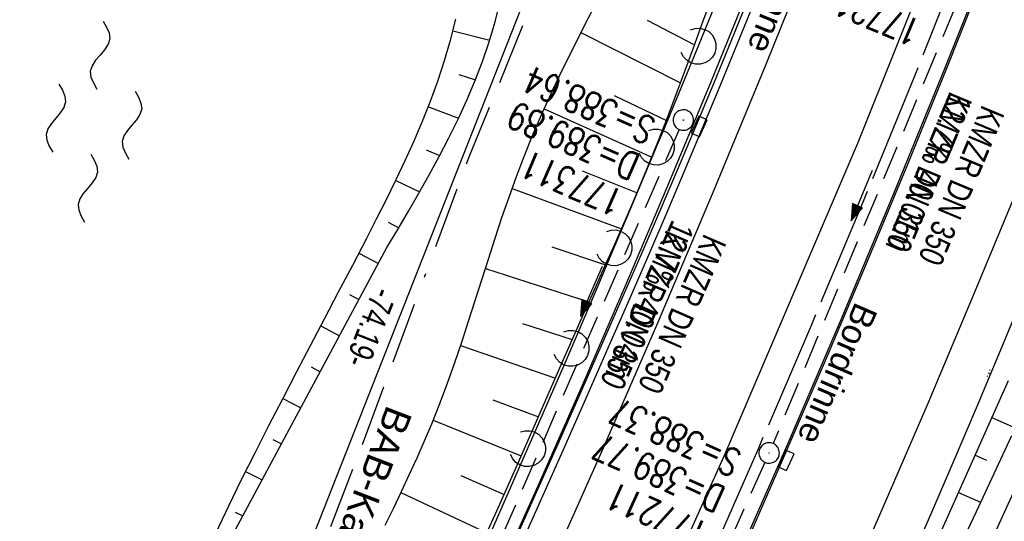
# Model space of a CAD drawing. Extents: x 508656 to 509297, y 448622 to 449584.
# Tile 28 of 51: x 508975 to 509047, y 449118 to 449155. Entities that reach past the tile are written whole.
import ezdxf

# ---------------------------------------------------------------- set-up
doc = ezdxf.new("R2010")
doc.units = 0
doc.header["$LTSCALE"] = 10
doc.header["$MEASUREMENT"] = 0
for name, pattern in [('ACAD_ISO16W100', [73, 15, -6.5, 15, -6.5, 15, -7, 1, -7]), ('ACHSE', [5.5, 4, -0.5, 0.5, -0.5]), ('LT00', [0]), ('STRICHLINIE2', [0.375, 0.25, -0.125])]:
    doc.linetypes.add(name, pattern=pattern)
doc.layers.get('0').update_dxf_attribs({"linetype": 'LT00'})
for name, color, linetype in [('--EK_FBR', 250, 'LT00'), ('--EK_Halt-Pfeil', 4, 'LT00'), ('--EK_Haltung', 7, 'STRICHLINIE2'), ('--EK_Haltung-Text', 140, 'LT00'), ('--EK_Schacht-Text', 5, 'LT00'), ('--EL_DFK_AB_L', 21, 'LT00'), ('--EL_Halt-Pfeil', 4, 'LT00'), ('--EL_Haltung', 182, 'STRICHLINIE2'), ('--EL_Haltung-Text', 182, 'LT00'), ('--WASSER_NUTZUNG', 180, 'Continuous'), ('-AX-093', 35, 'ACHSE'), ('ABSTAND', 8, 'LT00'), ('BAB-KABEL', 220, 'ACAD_ISO16W100'), ('BAB-KABEL_TEXT', 221, 'Continuous'), ('DFK_AB_L', 21, 'LT00'), ('DFK_TOPO-ANL', 252, 'LT00'), ('RINNE_TEXT', 11, 'Continuous'), ('V124_AFBR_BAB', 250, 'LT00'), ('V124_BOESCH', 250, 'LT00'), ('V124_BOSCHUNG', 250, 'LT00'), ('V124_GRABEN', 250, 'LT00'), ('V124_H_BORD', 8, 'LT00'), ('V124_KA_PRUF', 182, 'LT00'), ('V124_LAERM', 11, 'LT00'), ('V124_LD_MARK', 250, 'LT00'), ('V124_RINNE', 182, 'LT00'), ('V124_SINKK', 182, 'LT00')]:
    doc.layers.add(name, color=color, linetype=linetype)
doc.styles.add('Arial', font='ARIAL.TTF')
doc.styles.add('Beschrift', font='ARIAL.TTF')
doc.styles.add('Haltungsbeschriftung', font='ARIAL.TTF', dxfattribs={"width": 0.75})
doc.styles.add('schachtbeschriftung', font='romans.shx', dxfattribs={"width": 0.75, "height": 2})
doc.styles.get("Standard").update_dxf_attribs({"font": 'ARIAL.TTF'})

# ---------------------------------------------------------------- blocks, each defined once
blk = doc.blocks.new('SYMB7294')
at = {"color": 0, "linetype": 'ByBlock'}
for p, q in [((-0.25, 0), (-0.25, 0.05)), ((0, 0), (0, 0.1)), ((0.25, 0), (0.25, 0.05))]:
    blk.add_line(p, q, dxfattribs=at)
blk = doc.blocks.new('SYMB7250')
at = {"color": 0, "linetype": 'ByBlock'}
for points in [[(-0.25, 0.28), (-0.208333, 0.308889), (-0.166667, 0.331111), (-0.125, 0.34), (-0.083333, 0.331111), (-0.041667, 0.308889), (0, 0.28)], [(0, 0.28), (0.041667, 0.251111), (0.083333, 0.228889), (0.125, 0.22), (0.166667, 0.228889), (0.208333, 0.251111), (0.25, 0.28)], [(-0.74, 0), (-0.698333, 0.028889), (-0.656667, 0.051111), (-0.615, 0.06), (-0.573333, 0.051111), (-0.531667, 0.028889), (-0.49, 0)], [(-0.49, 0), (-0.448333, -0.028889), (-0.406667, -0.051111), (-0.365, -0.06), (-0.323333, -0.051111), (-0.281667, -0.028889), (-0.24, 0)], [(0.24, 0), (0.281667, 0.028889), (0.323333, 0.051111), (0.365, 0.06), (0.406667, 0.051111), (0.448333, 0.028889), (0.49, 0)], [(0.49, 0), (0.531667, -0.028889), (0.573333, -0.051111), (0.615, -0.06), (0.656667, -0.051111), (0.698333, -0.028889), (0.74, 0)], [(-0.25, -0.28), (-0.208333, -0.251111), (-0.166667, -0.228889), (-0.125, -0.22), (-0.083333, -0.228889), (-0.041667, -0.251111), (0, -0.28)], [(0, -0.28), (0.041667, -0.308889), (0.083333, -0.331111), (0.125, -0.34), (0.166667, -0.331111), (0.208333, -0.308889), (0.25, -0.28)]]:
    blk.add_lwpolyline(points, dxfattribs=at)
blk = doc.blocks.new('SYMB7122')
at = {"color": 0, "linetype": 'ByBlock'}
for points in [[(-0.109975, -0.002365), (-0.106745, 0.026562), (-0.096041, 0.053629), (-0.078613, 0.076941), (-0.055681, 0.094866), (-0.028851, 0.106149), (0, 0.11)], [(0, 0.11), (0.028851, 0.106149), (0.055681, 0.094866), (0.078613, 0.076941), (0.096041, 0.053629), (0.106745, 0.026562), (0.109975, -0.002365)], [(-0.075234, -0.080249), (-0.093647, -0.057708), (-0.105504, -0.031126), (-0.109975, -0.002365)], [(0.109975, -0.002365), (0.105504, -0.031126), (0.093647, -0.057708), (0.075234, -0.080249)]]:
    blk.add_lwpolyline(points, dxfattribs=at)
blk = doc.blocks.new('SYMB0003')
at = {"color": 0, "linetype": 'ByBlock'}
for p, q in [((-0.015712, 0), (0.010166, 0.012015)), ((0, -0.021257), (-0.015712, 0)), ((0.010166, 0.012015), (0, -0.021257))]:
    blk.add_line(p, q, dxfattribs=at)
for points in [[(-0.031395, 0.499013), (-0.093691, 0.491144), (-0.154509, 0.475528), (-0.21289, 0.452414), (-0.267913, 0.422164), (-0.318712, 0.385257), (-0.364484, 0.342274), (-0.404509, 0.293893), (-0.438154, 0.240877), (-0.464888, 0.184062), (-0.484292, 0.124345), (-0.496058, 0.062667), (-0.5, 0)], [(0.5, 0), (0.496057, 0.062667), (0.484292, 0.124345), (0.464888, 0.184062), (0.438153, 0.240877), (0.404509, 0.293893), (0.364484, 0.342274), (0.318712, 0.385257), (0.267913, 0.422164), (0.21289, 0.452414), (0.154509, 0.475528), (0.093691, 0.491144), (0.031395, 0.499013), (-0.031395, 0.499013)], [(-0.5, 0), (-0.496058, -0.062667), (-0.484292, -0.124345), (-0.464888, -0.184062), (-0.438154, -0.240877), (-0.404509, -0.293893), (-0.364485, -0.342274), (-0.318712, -0.385257), (-0.267914, -0.422164), (-0.21289, -0.452414), (-0.154509, -0.475529), (-0.093691, -0.491144), (-0.031395, -0.499014), (0.031395, -0.499014)], [(0.031395, -0.499014), (0.093691, -0.491144), (0.154509, -0.475529), (0.21289, -0.452414), (0.267914, -0.422164), (0.318712, -0.385257), (0.364485, -0.342274), (0.404509, -0.293893), (0.438154, -0.240877), (0.464889, -0.184062), (0.484292, -0.124345), (0.496058, -0.062667), (0.5, 0)]]:
    blk.add_lwpolyline(points, dxfattribs=at)
blk = doc.blocks.new('SYMB0652')
at = {"color": 0, "linetype": 'ByBlock'}
blk.add_lwpolyline([(-0.15, -0.075), (0.15, -0.075), (0.15, 0.075), (-0.15, 0.075), (-0.15, -0.075)], dxfattribs=at)
blk = doc.blocks.new('SYMB0070')
at = {"color": 0, "linetype": 'ByBlock'}
for p, q in [((-0.5, 0), (0.2, 0)), ((0.5, 0), (0.2, 0.1)), ((0.2, 0.1), (0.2, 0)), ((0.468, 0), (0.21, 0.086)), ((0.21, 0.086), (0.21, -0.086)), ((0.21, -0.086), (0.468, 0)), ((0.22, -0.072), (0.437, 0)), ((0.23, -0.058), (0.405, 0)), ((0.24, -0.045), (0.374, 0)), ((0.342, 0), (0.25, 0.031)), ((0.25, 0.031), (0.25, -0.031)), ((0.25, -0.031), (0.342, 0)), ((0.26, -0.017), (0.31, 0)), ((0.27, -0.003), (0.279, 0))]:
    blk.add_line(p, q, dxfattribs=at)
for points in [[(0.2, 0), (0.2, -0.1), (0.5, 0)], [(0.437, 0), (0.22, 0.072), (0.22, -0.072)], [(0.405, 0), (0.23, 0.058), (0.23, -0.058)], [(0.374, 0), (0.24, 0.045), (0.24, -0.045)], [(0.31, 0), (0.26, 0.017), (0.26, -0.017)], [(0.279, 0), (0.27, 0.003), (0.27, -0.003)]]:
    blk.add_lwpolyline(points, dxfattribs=at)

msp = doc.modelspace()

# ---------------------------------------------------------------- linework, layer by layer
at = {"layer": '--EK_FBR', "color": 2}
for points in [[(509044.758, 449168.116), (509035.898, 449145.981), (509026.144, 449123.165), (509015.938, 449100.42), (509005.271, 449078.001), (508994.296, 449055.984), (508983.02, 449034.572), (508971.631, 449013.921), (508959.242, 448992.342), (508945.629, 448969.847), (508939.75, 448960.365), (508930.023, 448945.167), (508916.991, 448925.409), (508903.172, 448905.098)], [(508994.458, 449047.399), (508996.543, 449051.416), (508998.877, 449055.964), (509001.188, 449060.523), (509003.478, 449065.093), (509005.748, 449069.673), (509007.997, 449074.263), (509010.228, 449078.862), (509014.552, 449087.914), (509018.804, 449096.999), (509022.985, 449106.118), (509025.541, 449111.79), (509028.069, 449117.475), (509030.566, 449123.174), (509033.616, 449130.25), (509036.617, 449137.347), (509039.572, 449144.463), (509042.479, 449151.599), (509045.259, 449158.551)]]:
    msp.add_lwpolyline(points, dxfattribs=at)
at = {"layer": '--EK_FBR'}
for points in [[(509057.82, 449159.072), (509056.209, 449155.002), (509054.586, 449150.937), (509052.952, 449146.876), (509051.319, 449142.845), (509049.675, 449138.819), (509048.018, 449134.798), (509046.348, 449130.783), (509044.663, 449126.774), (509042.962, 449122.772), (509041.242, 449118.778), (509039.687, 449115.209), (509038.117, 449111.646), (509036.533, 449108.09), (509034.938, 449104.538), (509033.331, 449100.992), (509029.121, 449091.83), (509024.842, 449082.699), (509020.493, 449073.602), (509018.283, 449069.047), (509016.055, 449064.502), (509013.807, 449059.966), (509011.539, 449055.44), (509009.25, 449050.924)], [(509028.436, 449156.634), (509027.128, 449153.396), (509025.805, 449150.163), (509024.499, 449147.017), (509023.179, 449143.877), (509021.846, 449140.743), (509020.501, 449137.613), (509019.147, 449134.487), (509017.783, 449131.366), (509016.413, 449128.247), (509014.429, 449123.762), (509012.433, 449119.282), (509010.422, 449114.809)]]:
    msp.add_lwpolyline(points, dxfattribs=at)
at = {"layer": '--EK_Haltung'}
for p, q in [((509044.558, 449159.537), (509029.709, 449124.004)), ((509022.835, 449146.994), (509007.41, 449111.678)), ((509029.113, 449122.627), (509013.559, 449087.926))]:
    msp.add_line(p, q, dxfattribs=at)
at = {"layer": '--EL_DFK_AB_L'}
msp.add_line((508989.36, 449100.388), (509016.59, 449169.397), dxfattribs=at)
at = {"layer": '--EL_Haltung'}
for p, q in [((509044.558, 449159.537), (509029.709, 449124.004)), ((509022.835, 449146.994), (509007.41, 449111.678)), ((509029.113, 449122.627), (509013.559, 449087.926))]:
    msp.add_line(p, q, dxfattribs=at)
at = {"layer": '-AX-093', "ltscale": 0.2}
msp.add_lwpolyline([(509043.66, 449159.867), (509040.021, 449150.784), (509036.308, 449141.73), (509032.521, 449132.706), (509028.66, 449123.715), (509024.726, 449114.754), (509020.719, 449105.827), (509016.639, 449096.932), (509012.486, 449088.071), (509008.262, 449079.245), (509003.965, 449070.453), (508999.596, 449061.696), (508995.156, 449052.976), (508990.645, 449044.292)], dxfattribs=at)
at = {"layer": 'BAB-KABEL', "ltscale": 0.03, "flags": 128}
msp.add_lwpolyline([(509108.573, 449550.725), (509108.555, 449549.914), (509107.923, 449539.685), (509107.542, 449523.737), (509106.023, 449504.505), (509103.027, 449469.794), (509099.689, 449441.648), (509096.193, 449417.967), (509091.426, 449386.81), (509087.449, 449364.561), (509073.798, 449340.609), (509065.653, 449326.084), (509057.693, 449300.149), (509049.552, 449273.993), (509041.415, 449242.623), (509046.433, 449233.113), (509037.953, 449223.257), (509025.311, 449191.332), (509014.573, 449162.417), (509007.467, 449145.09), (509000.027, 449125.034), (508990.328, 449099.728), (508968.681, 449052.617), (508956.383, 449026.625), (508943.193, 449006.537), (508939.163, 449000.145), (508916.248, 448963.752), (508910.658, 448958.257), (508886.526, 448934.14), (508866.425, 448912.558), (508852.808, 448898.73), (508848.226, 448890.1), (508832.927, 448862.84), (508820.417, 448838.043), (508819.404, 448835.445), (508822.64, 448825.297), (508822.418, 448824.293), (508817.73, 448816.932), (508806.456, 448816.821), (508794.738, 448812.137), (508784.999, 448797.187), (508766.925, 448769.699), (508761.413, 448761.665), (508751.074, 448746.056), (508734.064, 448723.741), (508723.724, 448711.345), (508722.677, 448710.036)], dxfattribs=at)
at = {"layer": 'DFK_AB_L'}
msp.add_line((508989.36, 449100.388), (509016.59, 449169.397), dxfattribs=at)
at = {"layer": 'V124_AFBR_BAB', "color": 0}
for points in [[(509044.758, 449168.116), (509035.898, 449145.981), (509026.144, 449123.165), (509015.938, 449100.42), (509005.271, 449078.001), (508994.296, 449055.984), (508983.02, 449034.572), (508971.631, 449013.921), (508959.242, 448992.342), (508945.629, 448969.847), (508939.75, 448960.365), (508930.023, 448945.167), (508916.991, 448925.409), (508903.172, 448905.098)], [(508994.458, 449047.399), (508996.543, 449051.416), (508998.877, 449055.964), (509001.188, 449060.523), (509003.478, 449065.093), (509005.748, 449069.673), (509007.997, 449074.263), (509010.228, 449078.862), (509014.552, 449087.914), (509018.804, 449096.999), (509022.985, 449106.118), (509025.541, 449111.79), (509028.069, 449117.475), (509030.566, 449123.174), (509033.616, 449130.25), (509036.617, 449137.347), (509039.572, 449144.463), (509042.479, 449151.599), (509045.259, 449158.551)]]:
    msp.add_lwpolyline(points, dxfattribs=at)
at = {"layer": 'V124_AFBR_BAB'}
for points in [[(509057.82, 449159.072), (509056.209, 449155.002), (509054.586, 449150.937), (509052.952, 449146.876), (509051.319, 449142.845), (509049.675, 449138.819), (509048.018, 449134.798), (509046.348, 449130.783), (509044.663, 449126.774), (509042.962, 449122.772), (509041.242, 449118.778), (509039.687, 449115.209), (509038.117, 449111.646), (509036.533, 449108.09), (509034.938, 449104.538), (509033.331, 449100.992), (509029.121, 449091.83), (509024.842, 449082.699), (509020.493, 449073.602), (509018.283, 449069.047), (509016.055, 449064.502), (509013.807, 449059.966), (509011.539, 449055.44), (509009.25, 449050.924)], [(509028.436, 449156.634), (509027.128, 449153.396), (509025.805, 449150.163), (509024.499, 449147.017), (509023.179, 449143.877), (509021.846, 449140.743), (509020.501, 449137.613), (509019.147, 449134.487), (509017.783, 449131.366), (509016.413, 449128.247), (509014.429, 449123.762), (509012.433, 449119.282), (509010.422, 449114.809)]]:
    msp.add_lwpolyline(points, dxfattribs=at)
at = {"layer": 'V124_BOESCH'}
for points in [[(508989.959, 449117.024), (509001.42, 449138.357), (509002.206, 449139.682), (509002.987, 449141.008), (509003.758, 449142.339), (509004.512, 449143.676), (509005.246, 449145.022), (509005.953, 449146.379), (509006.628, 449147.749), (509007.267, 449149.135), (509007.863, 449150.538), (509008.411, 449151.961), (509008.907, 449153.406), (509009.344, 449154.875), (509009.718, 449156.37)], [(509001.298, 449118.021), (509001.889, 449119.251), (509002.477, 449120.482), (509003.058, 449121.716), (509003.626, 449122.955), (509004.178, 449124.201), (509004.708, 449125.456), (509005.296, 449126.934), (509005.854, 449128.425), (509006.386, 449129.926), (509006.898, 449131.436), (509007.396, 449132.951), (509007.884, 449134.47), (509008.368, 449135.99), (509008.853, 449137.51), (509009.344, 449139.028), (509009.847, 449140.541), (509010.366, 449142.047), (509010.907, 449143.544), (509011.475, 449145.03), (509012.143, 449146.666), (509012.846, 449148.288), (509013.58, 449149.897), (509014.342, 449151.494), (509015.126, 449153.083), (509015.927, 449154.664), (509016.743, 449156.239)], [(509008.261, 449116.391), (509009.583, 449119.342), (509010.949, 449122.41), (509012.306, 449125.481), (509013.234, 449127.593), (509014.16, 449129.705), (509015.089, 449131.817), (509016.023, 449133.926), (509016.694, 449135.43), (509017.367, 449136.934), (509018.037, 449138.439), (509018.703, 449139.946), (509019.36, 449141.457), (509020.006, 449142.972), (509020.637, 449144.494), (509021.313, 449146.178), (509021.971, 449147.87), (509022.614, 449149.567), (509023.247, 449151.269), (509023.872, 449152.972), (509024.494, 449154.677), (509025.116, 449156.38)], [(508988.895, 449117.478), (508989.835, 449119.447), (508990.797, 449121.411), (508991.777, 449123.37), (508992.772, 449125.326), (508993.78, 449127.28), (508994.798, 449129.233), (508995.822, 449131.187), (508996.851, 449133.143), (508997.881, 449135.102), (508998.909, 449137.066), (508999.934, 449139.037), (509000.659, 449140.447), (509001.375, 449141.862), (509002.076, 449143.284), (509002.757, 449144.714), (509003.411, 449146.154), (509004.033, 449147.605), (509004.617, 449149.068), (509005.157, 449150.545), (509005.648, 449152.038), (509006.084, 449153.547), (509006.46, 449155.075)], [(509046.926, 449128.59), (509045.422, 449125.193), (509043.907, 449121.801), (509042.383, 449118.413), (509040.852, 449115.028), (509039.316, 449111.645), (509037.777, 449108.263), (509036.238, 449104.881), (509034.7, 449101.499), (509033.166, 449098.115), (509031.638, 449094.728), (509030.118, 449091.338), (509028.528, 449087.764), (509026.947, 449084.185), (509025.374, 449080.603), (509023.807, 449077.019), (509022.244, 449073.433), (509020.682, 449069.846)]]:
    msp.add_lwpolyline(points, dxfattribs=at)
at = {"layer": 'V124_BOSCHUNG'}
for p, q in [((509020.494, 449154.997), (509023.956, 449153.201)), ((509006.257, 449154.218), (509008.951, 449153.544)), ((509015.632, 449154.085), (509022.928, 449150.407)), ((509006.677, 449151.028), (509007.902, 449150.636)), ((509018.075, 449149.494), (509021.892, 449147.665)), ((509004.458, 449148.661), (509006.662, 449147.82)), ((509012.944, 449148.506), (509020.83, 449144.969)), ((509004.299, 449145.515), (509005.281, 449145.088)), ((509015.722, 449143.974), (509019.741, 449142.346)), ((509002.062, 449143.255), (509003.806, 449142.424)), ((509010.586, 449142.666), (509018.607, 449139.729)), ((509001.506, 449140.199), (509002.28, 449139.807)), ((509013.503, 449138.402), (509017.436, 449137.089)), ((508999.361, 449137.933), (509000.791, 449137.188)), ((509008.635, 449136.829), (509016.221, 449134.369)), ((508998.671, 449134.91), (508999.369, 449134.541)), ((508996.578, 449132.623), (508997.949, 449131.898)), ((509011.361, 449132.79), (509014.998, 449131.609)), ((509006.811, 449131.174), (509013.761, 449128.795)), ((508995.856, 449129.611), (508996.53, 449129.255)), ((508993.793, 449127.304), (508995.112, 449126.616)), ((509009.185, 449127.191), (509012.519, 449125.964)), ((509045.737, 449125.901), (509047.449, 449125.144)), ((509004.817, 449125.725), (509011.259, 449123.111)), ((508993.056, 449124.305), (508993.694, 449123.978)), ((509044.516, 449123.161), (509045.348, 449122.793)), ((508991.063, 449121.946), (508992.278, 449121.342)), ((509006.837, 449121.67), (509010, 449120.276)), ((509002.445, 449120.416), (509008.743, 449117.464)), ((509043.289, 449120.423), (509044.911, 449119.706)), ((508990.3, 449118.976), (508990.862, 449118.705))]:
    msp.add_line(p, q, dxfattribs=at)
at = {"layer": 'V124_GRABEN'}
for points in [[(509047.185, 449124.579), (509045.883, 449121.791), (509044.583, 449119.002), (509043.283, 449116.214), (509041.437, 449112.266), (509039.585, 449108.321), (509037.724, 449104.38), (509035.854, 449100.443), (509033.974, 449096.511), (509032.08, 449092.586), (509030.224, 449088.774), (509028.354, 449084.969), (509026.466, 449081.173), (509024.559, 449077.387), (509022.632, 449073.61), (509020.682, 449069.846), (509019.212, 449067.045), (509017.731, 449064.25), (509016.24, 449061.461), (509014.741, 449058.675), (509013.237, 449055.892), (509011.729, 449053.112), (509010.219, 449050.332)], [(509047.979, 449121.884), (509046.517, 449118.675), (509045.057, 449115.466)]]:
    msp.add_lwpolyline(points, dxfattribs=at)
at = {"layer": 'V124_H_BORD'}
for points in [[(508991.982, 449042.932), (508996.441, 449051.495), (509000.992, 449060.413), (509005.468, 449069.369), (509009.87, 449078.363), (509014.197, 449087.393), (509018.448, 449096.46), (509022.623, 449105.562), (509026.721, 449114.698), (509030.743, 449123.869), (509034.688, 449133.073), (509038.555, 449142.31), (509042.345, 449151.579), (509046.055, 449160.879)], [(509028.213, 449157.992), (509025.17, 449150.524), (509022.073, 449143.078), (509018.922, 449135.654), (509015.719, 449128.253), (509012.465, 449120.874), (509009.161, 449113.517), (509005.807, 449106.183), (509002.333, 449098.72), (508998.809, 449091.281), (508995.232, 449083.867), (508991.604, 449076.479), (508987.923, 449069.117), (508984.189, 449061.781), (508980.902, 449055.431), (508977.576, 449049.102)]]:
    msp.add_lwpolyline(points, dxfattribs=at)
at = {"layer": 'V124_LAERM'}
for points in [[(509027.238, 449160.502), (509026.404, 449158.445), (509024.215, 449153.095)], [(509024.215, 449153.095), (509024.049, 449152.691), (509021.673, 449146.946), (509021.153, 449145.705)], [(509021.153, 449145.705), (509019.272, 449141.211), (509018.052, 449138.33)], [(509018.052, 449138.33), (509016.848, 449135.487), (509014.911, 449130.972)], [(509014.911, 449130.972), (509014.397, 449129.774), (509011.919, 449124.073), (509011.725, 449123.634)], [(509011.725, 449123.634), (509009.412, 449118.384), (509008.489, 449116.318)]]:
    msp.add_lwpolyline(points, dxfattribs=at)
at = {"layer": 'V124_LD_MARK'}
for points in [[(508980.109, 449046.833), (508984.386, 449055.008), (508988.601, 449063.215), (508992.754, 449071.452), (508996.845, 449079.721), (509000.872, 449088.021), (509004.835, 449096.353), (509008.732, 449104.715), (509012.99, 449114.053), (509017.166, 449123.428), (509021.259, 449132.84), (509025.271, 449142.289), (509029.2, 449151.772), (509033.046, 449161.289)], [(509054.534, 449159.879), (509051.252, 449151.605), (509047.908, 449143.356), (509044.503, 449135.131), (509041.038, 449126.933), (509037.512, 449118.759), (509033.928, 449110.612), (509030.284, 449102.491), (509026.666, 449094.578), (509022.992, 449086.691), (509019.262, 449078.831), (509015.475, 449070.998), (509011.632, 449063.193), (509007.732, 449055.415), (509003.775, 449047.667)]]:
    msp.add_lwpolyline(points, dxfattribs=at)
at = {"layer": 'V124_RINNE'}
msp.add_lwpolyline([(509009.958, 449115.034), (509011.966, 449119.505), (509013.962, 449123.981), (509015.946, 449128.462), (509017.318, 449131.579), (509018.684, 449134.7), (509020.042, 449137.824), (509021.39, 449140.952), (509022.726, 449144.085), (509024.05, 449147.223), (509025.359, 449150.367), (509026.897, 449154.117), (509028.414, 449157.876)], dxfattribs=at)

# ---------------------------------------------------------------- block references
at = {"layer": '--EK_Halt-Pfeil', "yscale": 4, "zscale": 4}
for p, xscale, rotation in [((509036.211, 449142.156), 4.000000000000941, 247.3213000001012), ((509016.395, 449135.133), 4.000000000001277, 246.4067100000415)]:
    msp.add_blockref('SYMB0070', p, dxfattribs=dict(at, xscale=xscale, rotation=rotation))
at = {"layer": '--EL_Halt-Pfeil', "yscale": 4, "zscale": 4}
for p, xscale, rotation in [((509036.211, 449142.156), 4.00000000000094, 247.3213000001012), ((509016.395, 449135.133), 4.000000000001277, 246.4067100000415)]:
    msp.add_blockref('SYMB0070', p, dxfattribs=dict(at, xscale=xscale, rotation=rotation))
at = {"layer": '--WASSER_NUTZUNG', "xscale": 9.999999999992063, "yscale": 9.999999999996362, "zscale": 10, "rotation": 264.7376999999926}
msp.add_blockref('SYMB7250', (508979.948, 449147.569), dxfattribs=at)
at = {"layer": 'DFK_TOPO-ANL', "rotation": 246.5128799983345}
msp.add_blockref('SYMB7294', (509045.471, 449129.179), dxfattribs=at)
at = {"layer": 'V124_KA_PRUF', "xscale": 1.50000000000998, "yscale": 1.5, "zscale": 1.5, "rotation": 245.7719999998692}
for p in [(509023.135, 449147.684), (509029.42, 449123.313)]:
    msp.add_blockref('SYMB0003', p, dxfattribs=at)
at = {"layer": 'V124_LAERM', "yscale": 12, "zscale": 12}
for p, xscale, rotation in [((509024.215, 449153.095), 12.0000000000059, 247.7412700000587), ((509021.153, 449145.705), 11.99999999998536, 247.289930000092), ((509018.052, 449138.33), 12.00000000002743, 247.0415400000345), ((509014.911, 449130.972), 12.00000000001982, 246.7827400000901), ((509011.725, 449123.634), 11.9999999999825, 246.2196199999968)]:
    msp.add_blockref('SYMB7122', p, dxfattribs=dict(at, xscale=xscale, rotation=rotation))
at = {"layer": 'V124_SINKK', "xscale": 4.500000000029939, "yscale": 4.5, "zscale": 4.5, "rotation": 245.7719999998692}
for p in [(509024.289, 449147.223), (509030.659, 449122.775)]:
    msp.add_blockref('SYMB0652', p, dxfattribs=at)

# ---------------------------------------------------------------- texts
at = {"layer": '--EK_Haltung-Text', "style": 'Haltungsbeschriftung', "width": 0.75}
for s, rotation, p in [('12.7‰ 40.01m', -112.6787, (509042.68, 449149.857)), ('KMZR DN 350', -112.6787, (509045.042, 449148.869)), ('12.7‰ 40.04m', -113.59329, (509022.335, 449140.46)), ('KMZR DN 350', -113.59329, (509024.681, 449139.435))]:
    msp.add_text(s, height=1.8, rotation=rotation, dxfattribs=at).set_placement(p)
at = {"layer": '--EK_Schacht-Text', "style": 'schachtbeschriftung', "width": 0.75}
for s, rotation, p in [('177210', -202.6787, (509040.722, 449154.899)), ('S=388.64', -203.59329, (509021.231, 449147.699)), ('D=389.89', -203.59329, (509020.078, 449145.059)), ('177311', -203.59329, (509018.926, 449142.419)), ('S=388.37', -204.14403, (509027.516, 449123.34)), ('D=389.77', -204.14403, (509026.338, 449120.713)), ('177211', -204.14403, (509025.16, 449118.085))]:
    msp.add_text(s, height=2, rotation=rotation, dxfattribs=at).set_placement(p)
at = {"layer": '--EL_Haltung-Text', "style": 'Haltungsbeschriftung', "width": 0.75}
for rotation, p in [(-112.6787, (509042.68, 449149.857)), (-113.59329, (509021.908, 449139.738))]:
    msp.add_text('KMZR DN 350', height=1.8, rotation=rotation, dxfattribs=at).set_placement(p)
at = {"layer": 'ABSTAND', "width": 0.75}
msp.add_text('-74.19-', height=1.8, rotation=-111.53146, dxfattribs=at).set_placement((509000.505, 449135.575))
at = {"layer": 'BAB-KABEL_TEXT', "insert": (508998.967, 449120.531), "char_height": 2, "attachment_point": 8, "rotation": 249.03075, "style": 'Beschrift'}
msp.add_mtext('BAB-Kabel', dxfattribs=at)
at = {"layer": 'RINNE_TEXT', "char_height": 1.8, "attachment_point": 7, "style": 'Arial'}
for s, insert, rotation in [('Spitzrinne', (509031.495, 449163.598), 247.86419), ('Bordrinne', (509035.734, 449134.465), 246.68542)]:
    msp.add_mtext(s, dxfattribs=dict(at, insert=insert, rotation=rotation))

doc.saveas('drawing.dxf')
